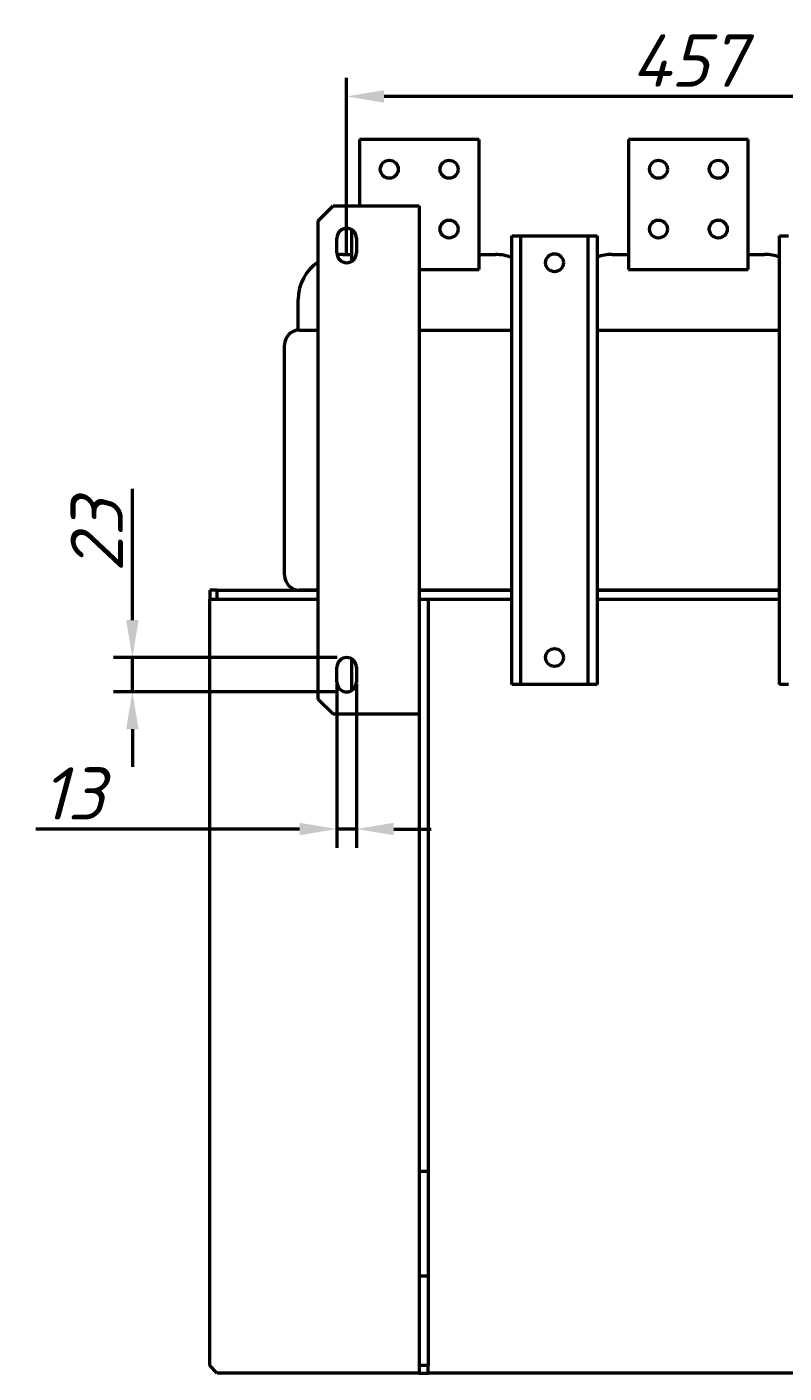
# Model space of a CAD drawing. Header units: millimetres. Extents: x -39 to 2317, y -1324 to 1404.
# Tile 5 of 7: x -39 to 468, y 504 to 1404. Entities that reach past the tile are written whole.
import ezdxf

# ---------------------------------------------------------------- set-up
doc = ezdxf.new("R2010")
doc.units = ezdxf.units.MM
doc.layers.get('Defpoints').update_dxf_attribs({"lineweight": 25})
doc.layers.add('Осн_СБ', color=7, linetype='Continuous', lineweight=50)
doc.styles.add('ГОСТ', font='isocpeui.ttf')
doc.dimstyles.new('ISO-25', dxfattribs={"dimtxt": 3.5, "dimasz": 2.5, "dimexe": 1.25, "dimexo": 0.625, "dimtad": 1, "dimdec": 0, "dimtxsty": 'ГОСТ', "dimcen": 2.5, "dimclrd": 256, "dimclre": 256, "dimclrt": 256, "dimadec": 0, "dimazin": 0, "dimtfac": 1, "dimtdec": 0, "dimtmove": 0, "dimatfit": 3, "dimfxl": 1, "dimlwd": -1, "dimlwe": -1, "dimarcsym": 0})

# ---------------------------------------------------------------- blocks, each defined once
blk = doc.blocks.new('*D392')
at = {"layer": 'Defpoints', "color": 0, "transparency": 16777216}
for p in [(175.23, 1357.52), (175.23, 1246.32), (632.23, 1246.32)]:
    blk.add_point(p, dxfattribs=at)
at = {"layer": 'Осн_СБ', "transparency": 16777216}
for p, q in [((175.23, 1252.57), (175.23, 1370.02)), ((632.23, 1252.57), (632.23, 1370.02)), ((607.23, 1357.52), (200.23, 1357.52))]:
    blk.add_line(p, q, dxfattribs=at)
for points in [[(200.23, 1361.69), (200.23, 1353.35), (175.23, 1357.52)], [(607.23, 1361.69), (607.23, 1353.35), (632.23, 1357.52)]]:
    blk.add_solid(points, dxfattribs=at)
at = {"layer": 'Осн_СБ', "transparency": 16777216, "insert": (403.73, 1381.5), "char_height": 35, "attachment_point": 5, "style": 'ГОСТ'}
blk.add_mtext('457', dxfattribs=at)
blk = doc.blocks.new('*D396')
at = {"layer": 'Defpoints', "color": 0, "transparency": 16777216}
for p in [(175.23, 982.32), (31.93, 959.32), (175.23, 959.32)]:
    blk.add_point(p, dxfattribs=at)
at = {"layer": 'Осн_СБ', "transparency": 16777216}
for p, q in [((31.93, 1007.32), (31.93, 1095.01)), ((168.98, 982.32), (19.43, 982.32)), ((31.93, 959.32), (31.93, 982.32)), ((168.98, 959.32), (19.43, 959.32)), ((31.93, 934.32), (31.93, 909.32))]:
    blk.add_line(p, q, dxfattribs=at)
for points in [[(27.77, 1007.32), (36.1, 1007.32), (31.93, 982.32)], [(27.77, 934.32), (36.1, 934.32), (31.93, 959.32)]]:
    blk.add_solid(points, dxfattribs=at)
at = {"layer": 'Осн_СБ', "transparency": 16777216, "insert": (8.18, 1063.66), "char_height": 35, "attachment_point": 5, "rotation": 90, "style": 'ГОСТ'}
blk.add_mtext('23', dxfattribs=at)
blk = doc.blocks.new('*D397')
at = {"layer": 'Defpoints', "color": 0, "transparency": 16777216}
for p in [(168.73, 970.82), (181.73, 970.82), (168.73, 867.63)]:
    blk.add_point(p, dxfattribs=at)
at = {"layer": 'Осн_СБ', "transparency": 16777216}
for p, q in [((168.73, 964.57), (168.73, 855.13)), ((181.73, 964.57), (181.73, 855.13)), ((143.73, 867.63), (-32.5, 867.63)), ((181.73, 867.63), (168.73, 867.63)), ((206.73, 867.63), (231.73, 867.63))]:
    blk.add_line(p, q, dxfattribs=at)
for points in [[(143.73, 871.79), (143.73, 863.46), (168.73, 867.63)], [(206.73, 871.79), (206.73, 863.46), (181.73, 867.63)]]:
    blk.add_solid(points, dxfattribs=at)
at = {"layer": 'Осн_СБ', "transparency": 16777216, "insert": (-8.02, 891.38), "char_height": 35, "attachment_point": 5, "style": 'ГОСТ'}
blk.add_mtext('13', dxfattribs=at)

msp = doc.modelspace()

# ---------------------------------------------------------------- linework, layer by layer
at = {"layer": 'Осн_СБ'}
for p, q in [((183.73, 1328.82), (183.73, 1284.32)), ((263.73, 1328.82), (183.73, 1328.82)), ((263.73, 1241.82), (263.73, 1328.82)), ((443.73, 1328.82), (363.73, 1328.82)), ((363.73, 1328.82), (363.73, 1241.82)), ((443.73, 1241.82), (443.73, 1328.82)), ((156.23, 1274.32), (166.23, 1284.32)), ((166.23, 1284.32), (223.73, 1284.32)), ((223.73, 1284.32), (223.73, 944.32)), ((156.23, 954.32), (156.23, 1274.32)), ((168.73, 1252.82), (168.73, 1262.82)), ((178.73, 1247.34), (178.73, 1268.29)), ((181.73, 1262.82), (181.73, 1252.82)), ((285.73, 1264.32), (291.73, 1264.32)), ((285.73, 964.32), (285.73, 1264.32)), ((291.73, 1264.32), (336.73, 1264.32)), ((291.73, 964.32), (291.73, 1264.32)), ((336.73, 1264.32), (342.73, 1264.32)), ((336.73, 964.32), (336.73, 1264.32)), ((342.73, 1264.32), (342.73, 964.32)), ((464.73, 1264.32), (470.73, 1264.32)), ((464.73, 964.32), (464.73, 1264.32)), ((172.73, 1251.82), (178.73, 1251.82)), ((263.73, 1251.82), (274.73, 1251.82)), ((352.73, 1251.82), (363.73, 1251.82)), ((443.73, 1251.82), (454.73, 1251.82)), ((223.73, 1241.82), (263.73, 1241.82)), ((363.73, 1241.82), (443.73, 1241.82)), ((142.73, 1201.27), (142.73, 1221.82)), ((143.73, 1201.32), (156.23, 1201.32)), ((223.73, 1201.32), (285.73, 1201.32)), ((342.73, 1201.32), (464.73, 1201.32)), ((133.73, 1037.32), (133.73, 1191.32)), ((88.73, 1027.32), (83.73, 1027.32)), ((83.73, 1027.32), (83.73, 1021.32)), ((88.73, 1021.32), (88.73, 1027.32)), ((88.73, 1027.32), (156.23, 1027.32)), ((142.73, 1027.32), (142.73, 1027.37)), ((156.23, 1027.32), (143.73, 1027.32)), ((285.73, 1027.32), (223.73, 1027.32)), ((223.73, 1027.32), (285.73, 1027.32)), ((464.73, 1027.32), (342.73, 1027.32)), ((342.73, 1027.32), (464.73, 1027.32)), ((83.73, 1021.32), (88.73, 1021.32)), ((83.73, 508.82), (83.73, 1021.32)), ((88.73, 1021.32), (156.23, 1021.32)), ((223.73, 1021.32), (285.73, 1021.32)), ((229.73, 1021.32), (229.73, 638.82)), ((342.73, 1021.32), (464.73, 1021.32)), ((178.73, 960.34), (178.73, 981.29)), ((168.73, 965.82), (168.73, 975.82)), ((181.73, 975.82), (181.73, 965.82)), ((291.73, 964.32), (285.73, 964.32)), ((336.73, 964.32), (291.73, 964.32)), ((342.73, 964.32), (336.73, 964.32)), ((470.73, 964.32), (464.73, 964.32)), ((166.23, 944.32), (156.23, 954.32)), ((223.73, 944.32), (166.23, 944.32)), ((223.73, 944.32), (223.73, 638.82)), ((223.73, 638.82), (223.73, 568.82)), ((223.73, 638.82), (229.73, 638.82)), ((229.73, 638.82), (229.73, 568.82)), ((223.73, 568.82), (223.73, 508.82)), ((223.73, 568.82), (229.73, 568.82)), ((229.73, 568.82), (229.73, 508.82)), ((88.73, 503.82), (83.73, 508.82)), ((229.73, 508.82), (223.73, 508.82)), ((223.73, 508.82), (223.73, 503.82)), ((229.73, 503.82), (229.73, 508.82)), ((223.73, 503.82), (88.73, 503.82)), ((223.73, 503.82), (229.73, 503.82)), ((577.73, 503.82), (229.73, 503.82))]:
    msp.add_line(p, q, dxfattribs=at)
for centre in [(203.73, 1308.82), (243.73, 1308.82), (383.73, 1308.82), (423.73, 1308.82), (243.73, 1268.82), (383.73, 1268.82), (423.73, 1268.82), (314.23, 1246.32), (314.23, 982.32)]:
    msp.add_circle(centre, 6, dxfattribs=at)
for centre, radius, start, end in [((175.23, 1262.82), 6.5, 0, 180), ((175.23, 1252.82), 6.5, 180, 0), ((172.73, 1221.82), 30, 90, 97.42786), ((274.73, 1221.82), 30, 68.48981, 90), ((352.73, 1221.82), 30, 90, 109.47122), ((454.73, 1221.82), 30, 70.52878, 90), ((172.73, 1221.82), 30, 123.36701, 180), ((143.73, 1191.32), 10, 90, 180), ((143.73, 1037.32), 10, 180, 270), ((175.23, 975.82), 6.5, 0, 180), ((175.23, 965.82), 6.5, 180, 0)]:
    msp.add_arc(centre, radius, start, end, dxfattribs=at)

# ---------------------------------------------------------------- dimensions: what is measured, and where the dimension line sits
dim = msp.add_linear_dim(base=(175.23, 1357.52), p1=(632.23, 1246.32), p2=(175.23, 1246.32), dimstyle='ISO-25', dxfattribs=at)
dim.commit()
dim.dimension.update_dxf_attribs({"geometry": '*D392', "text_midpoint": (403.73, 1381.5)})
dim = msp.add_linear_dim(base=(31.93, 959.32), p1=(175.23, 982.32), p2=(175.23, 959.32), angle=90, dimstyle='ISO-25', dxfattribs=at)
dim.commit()
dim.dimension.update_dxf_attribs({"geometry": '*D396', "text_midpoint": (31.93, 1063.66), "dimtype": 160})
dim = msp.add_linear_dim(base=(168.73, 867.63), p1=(181.73, 970.82), p2=(168.73, 970.82), dimstyle='ISO-25', dxfattribs=at)
dim.commit()
dim.dimension.update_dxf_attribs({"geometry": '*D397', "text_midpoint": (-8.02, 867.63), "dimtype": 160})

doc.saveas('drawing.dxf')
